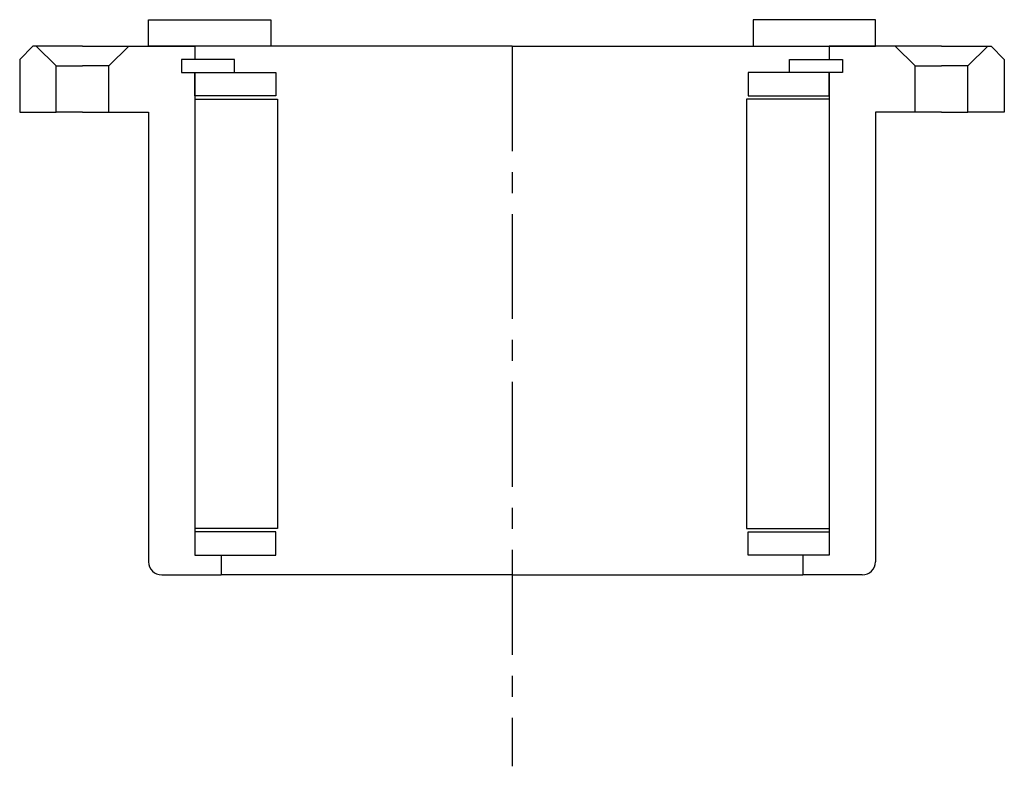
# Model space of a CAD drawing. Header units: millimetres. Extents: x -74 to 74, y -109 to 4.
import ezdxf

# ---------------------------------------------------------------- set-up
doc = ezdxf.new("R2010")
doc.units = ezdxf.units.MM
doc.header["$LTSCALE"] = 0.5
doc.header["$MEASUREMENT"] = 0
doc.linetypes.add('CENTER', pattern=[50.8, 31.75, -6.35, 6.35, -6.35])
doc.layers.get('0').update_dxf_attribs({"linetype": 'CONTINUOUS'})
doc.layers.add('Center', color=1, linetype='CENTER')

msp = doc.modelspace()

# ---------------------------------------------------------------- linework, layer by layer
for p, q in [((-55, 4), (-36.5, 4)), ((-55, 0), (-55, 4)), ((-36.5, 4), (-36.5, 0)), ((55, 4), (36.5, 4)), ((36.5, 4), (36.5, 0)), ((55, 0), (55, 4)), ((-72.5, 0), (-74.5, -2)), ((-72, 0), (-72.5, 0)), ((-72, 0), (-69, -3)), ((-65, 0), (-72, 0)), ((-65, 0), (-58, 0)), ((-58, 0), (-61, -3)), ((-58, 0), (-48, 0)), ((-36.5, 0), (-55, 0)), ((0, 0), (-48, 0)), ((-48, 0), (-48, -2)), ((0, 0), (48, 0)), ((36.5, 0), (55, 0)), ((58, 0), (48, 0)), ((48, 0), (48, -2)), ((58, 0), (61, -3)), ((65, 0), (58, 0)), ((65, 0), (72, 0)), ((72, 0), (69, -3)), ((72, 0), (72.5, 0)), ((72.5, 0), (74.5, -2)), ((-74.5, -2), (-74.5, -10)), ((-42, -2), (-50, -2)), ((-50, -2), (-50, -4)), ((-50, -2), (-50, -4)), ((-48, -2), (-50, -2)), ((-42, -4), (-42, -2)), ((42, -2), (50, -2)), ((42, -4), (42, -2)), ((48, -2), (50, -2)), ((50, -2), (50, -4)), ((50, -2), (50, -4)), ((74.5, -2), (74.5, -10)), ((-69, -10), (-69, -3)), ((-69, -3), (-65, -3)), ((-61, -3), (-65, -3)), ((-61, -10), (-61, -3)), ((-50, -4), (-42, -4)), ((-50, -4), (-48, -4)), ((-48, -4), (-48, -77)), ((-48, -4), (-35.75, -4)), ((-48, -7.5), (-48, -4)), ((-35.75, -4), (-35.75, -7.5)), ((48, -4), (35.75, -4)), ((35.75, -4), (35.75, -7.5)), ((50, -4), (42, -4)), ((48, -4), (48, -77)), ((50, -4), (48, -4)), ((48, -7.5), (48, -4)), ((61, -10), (61, -3)), ((61, -3), (65, -3)), ((69, -3), (65, -3)), ((69, -10), (69, -3)), ((-35.75, -7.5), (-48, -7.5)), ((-48, -8), (-48, -73)), ((-48, -8), (-35.5, -8)), ((-35.5, -8), (-35.5, -73)), ((48, -8), (35.5, -8)), ((35.5, -8), (35.5, -73)), ((35.75, -7.5), (48, -7.5)), ((48, -8), (48, -73)), ((-74.5, -10), (-69, -10)), ((-65, -10), (-69, -10)), ((-65, -10), (-61, -10)), ((-61, -10), (-55, -10)), ((-55, -10), (-55, -78)), ((55, -10), (55, -78)), ((61, -10), (55, -10)), ((65, -10), (61, -10)), ((65, -10), (69, -10)), ((74.5, -10), (69, -10)), ((-35.5, -73), (-48, -73)), ((35.5, -73), (48, -73)), ((-35.75, -73.5), (-48, -73.5)), ((-48, -73.5), (-48, -77)), ((-35.75, -77), (-35.75, -73.5)), ((35.75, -73.5), (48, -73.5)), ((35.75, -77), (35.75, -73.5)), ((48, -73.5), (48, -77)), ((-48, -77), (-35.75, -77)), ((-48, -77), (-44, -77)), ((-44, -77), (-44, -80)), ((48, -77), (35.75, -77)), ((44, -77), (44, -80)), ((48, -77), (44, -77)), ((-53, -80), (-44, -80)), ((0, -80), (-44, -80)), ((0, -80), (44, -80)), ((53, -80), (44, -80))]:
    msp.add_line(p, q)
for centre, start, end in [((-53, -78), 180, 270), ((53, -78), 270, 0)]:
    msp.add_arc(centre, 2, start, end)
at = {"layer": 'Center'}
msp.add_line((0, 0), (0, -108.95), dxfattribs=at)

doc.saveas('drawing.dxf')
